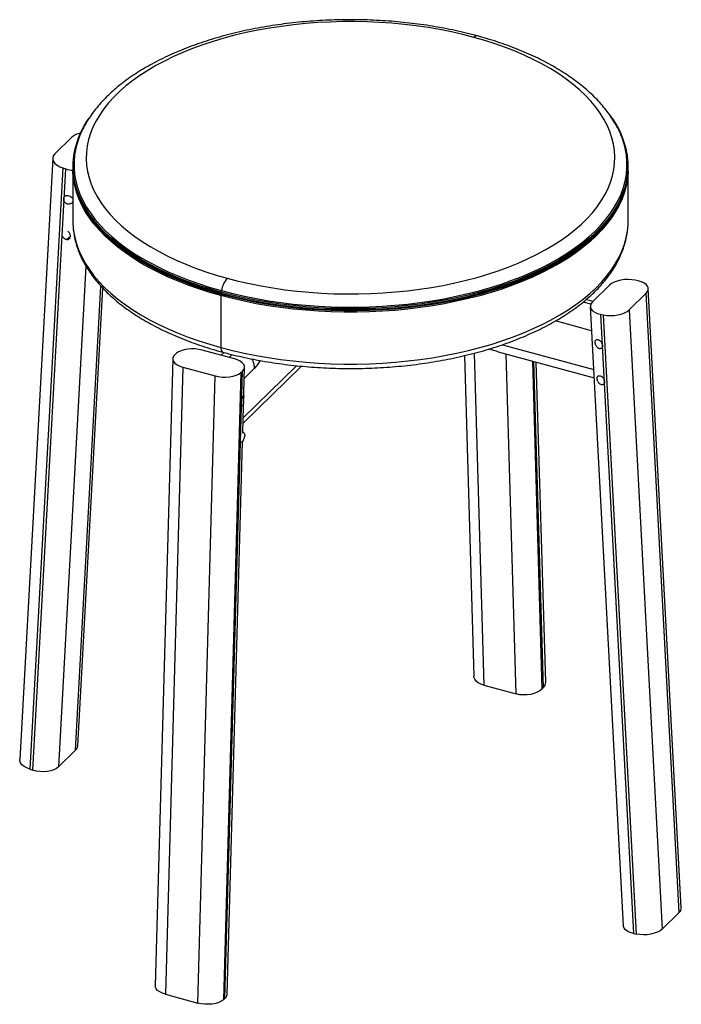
# Paper-space layout '_Trimetric' of a CAD drawing. Header units: millimetres. Extents: x -200 to 200, y -471 to 123.
import ezdxf

# ---------------------------------------------------------------- set-up
doc = ezdxf.new("R2010")
doc.units = ezdxf.units.MM

psp = doc.layouts.new('_Trimetric')

# ---------------------------------------------------------------- linework, layer by layer
at = {"color": 7, "linetype": 'Continuous', "lineweight": 25}
for p, q in [((-168.1, 51.86), (-178.37, 41.84)), ((-179.7, 39.19), (-199.6, -323.47)), ((-173.58, 33.33), (-193.48, -329.34)), ((-191.72, -329.91), (-171.81, 32.76)), ((-173.58, 33.33), (-171.81, 32.76)), ((-167.5, 31.52), (-167.5, 1.29)), ((167.5, 1.29), (167.5, 31.52)), ((-172.7, 16.06), (-172.7, 16.06)), ((-167.98, 12.27), (-167.98, 12.28)), ((-170.52, -4.89), (-170.01, -5.48)), ((-169.79, -5.27), (-170.01, -5.48)), ((-169.2, -8.32), (-171.2, -9.86)), ((-169.72, -9.34), (-169.21, -8.84)), ((-159.62, -25.9), (-176.19, -327.95)), ((173.58, -34.82), (171.81, -34.43)), ((-165.93, -317.93), (-150.56, -38.01)), ((-164.6, -315.28), (-149.45, -39.2)), ((156.29, -37.42), (146.02, -47.44)), ((199.6, -412.93), (179.7, -39.45)), ((-78.17, -43.73), (-78.17, -75.01)), ((146.22, -47.26), (142.09, -46.13)), ((168.1, -52.32), (178.37, -42.3)), ((198.27, -415.79), (178.37, -42.3)), ((144.97, -48.89), (140.3, -47.62)), ((144.7, -50.3), (164.6, -423.79)), ((168.1, -52.32), (188.01, -425.81)), ((145.47, -64.86), (123.71, -58.95)), ((150.81, -54.93), (170.72, -428.41)), ((150.81, -54.93), (152.58, -55.32)), ((172.48, -428.8), (152.58, -55.32)), ((147.99, -70.5), (147.98, -70.5)), ((-70.03, -81.85), (-89.49, -76.56)), ((91.66, -73.32), (146.72, -88.28)), ((151.88, -75.04), (151.68, -75.24)), ((151.69, -75.26), (151.7, -75.26)), ((-107.28, -81.78), (-117.78, -460.1)), ((-105.02, -78.51), (-105.95, -79.33)), ((-76.29, -78.01), (-78.01, -79.68)), ((-73.24, -80.98), (-71.47, -79.24)), ((68.73, -79.91), (74.4, -273.27)), ((74.66, -78.44), (80.54, -278.68)), ((89.13, -77.62), (146.99, -93.35)), ((99.99, -283.97), (93.98, -78.94)), ((-101.14, -86.81), (-111.65, -465.14)), ((-101.14, -86.81), (-81.69, -92.1)), ((-64.99, -126.23), (-63.9, -86.88)), ((-64.84, -120.65), (-29.59, -86.25)), ((-32.61, -85.97), (-64.74, -117.33)), ((-64.09, -93.61), (-57.86, -87.53)), ((109.72, -83.22), (115.53, -280.99)), ((116.46, -279.99), (110.69, -83.48)), ((117.78, -276.89), (112.12, -83.87)), ((-92.19, -470.43), (-81.69, -92.1)), ((-66.16, -90.15), (-76.66, -468.48)), ((-75.73, -467.66), (-65.22, -89.33)), ((-66.16, -90.15), (-65.22, -89.33)), ((149.19, -92.27), (149.18, -92.27)), ((153.05, -96.87), (152.48, -97.32)), ((152.91, -97.02), (152.91, -97.02)), ((-65.4, -110.1), (-65.37, -110.11)), ((-65.14, -126.29), (-64.64, -126.33)), ((-64.64, -126.32), (-65.07, -126.21)), ((-63.84, -128.35), (-64.9, -131.46)), ((-74.4, -465.21), (-65.14, -131.74)), ((80.54, -278.68), (99.99, -283.97)), ((115.53, -280.99), (116.46, -279.99)), ((-176.19, -327.95), (-165.93, -317.93)), ((-193.48, -329.34), (-191.72, -329.91)), ((188.01, -425.81), (198.27, -415.79)), ((170.72, -428.41), (172.48, -428.8)), ((-111.65, -465.14), (-92.19, -470.43)), ((-76.66, -468.48), (-75.73, -467.66))]:
    psp.add_line(p, q, dxfattribs=at)
at = {"color": 7, "linetype": 'Continuous', "lineweight": 25, "flags": 128}
for points in [[(74.44, 112.08), (67.74, 113.8), (60.9, 115.35), (53.92, 116.74), (46.83, 117.96), (39.63, 119), (32.35, 119.87), (24.99, 120.56), (17.58, 121.08), (10.13, 121.41), (2.66, 121.57), (-4.82, 121.54), (-12.29, 121.33), (-19.73, 120.95), (-27.13, 120.38), (-34.46, 119.64), (-41.73, 118.72), (-48.9, 117.62), (-55.96, 116.36), (-62.9, 114.92), (-69.7, 113.32), (-76.35, 111.56), (-82.83, 109.63), (-89.12, 107.56), (-95.23, 105.33), (-101.12, 102.96), (-106.79, 100.45), (-112.23, 97.8), (-117.41, 95.03), (-122.35, 92.13), (-127.01, 89.12), (-131.39, 86), (-135.48, 82.78), (-139.28, 79.46), (-142.77, 76.05), (-145.95, 72.57), (-148.8, 69.01), (-151.33, 65.38), (-153.53, 61.7), (-155.38, 57.97), (-156.9, 54.2), (-158.07, 50.39), (-158.9, 46.57), (-159.37, 42.72), (-159.5, 38.87), (-159.27, 35.02), (-158.69, 31.18), (-157.77, 27.36), (-156.5, 23.56), (-154.88, 19.8), (-152.93, 16.09), (-150.63, 12.42), (-148.01, 8.81), (-145.06, 5.27), (-141.79, 1.81), (-138.21, -1.57), (-134.33, -4.86), (-130.15, -8.06), (-125.69, -11.15), (-120.95, -14.13), (-115.94, -16.99), (-110.68, -19.72), (-105.17, -22.33), (-99.44, -24.8), (-93.48, -27.13), (-87.32, -29.31), (-80.97, -31.35), (-74.44, -33.22)], [(-74.44, -33.22), (-67.74, -34.94), (-60.9, -36.49), (-53.92, -37.88), (-46.83, -39.1), (-39.63, -40.14), (-32.35, -41.01), (-24.99, -41.7), (-17.58, -42.22), (-10.13, -42.55), (-2.66, -42.71), (4.82, -42.68), (12.29, -42.47), (19.73, -42.09), (27.13, -41.52), (34.46, -40.78), (41.73, -39.86), (48.9, -38.76), (55.96, -37.5), (62.9, -36.06), (69.7, -34.46), (76.35, -32.7), (82.83, -30.77), (89.12, -28.7), (95.23, -26.47), (101.12, -24.1), (106.79, -21.59), (112.23, -18.94), (117.41, -16.17), (122.35, -13.27), (127.01, -10.26), (131.39, -7.14), (135.48, -3.92), (139.28, -0.6), (142.77, 2.81), (145.95, 6.29), (148.8, 9.85), (151.33, 13.48), (153.53, 17.16), (155.38, 20.89), (156.9, 24.66), (158.07, 28.46), (158.9, 32.29), (159.37, 36.14), (159.5, 39.99), (159.27, 43.84), (158.69, 47.68), (157.77, 51.5), (156.5, 55.29), (154.88, 59.06), (152.93, 62.77), (150.63, 66.44), (148.01, 70.05), (145.06, 73.58), (141.79, 77.05), (138.21, 80.43), (134.33, 83.72), (130.15, 86.92), (125.69, 90.01), (120.95, 92.99), (115.94, 95.85), (110.68, 98.58), (105.17, 101.19), (99.44, 103.66), (93.48, 105.99), (87.32, 108.17), (80.97, 110.21), (74.44, 112.08)], [(-165.35, 48.16), (-165.38, 48.08), (-166.45, 44.13), (-167.17, 40.16), (-167.53, 36.18), (-167.53, 32.19), (-167.18, 28.21), (-166.47, 24.24), (-165.4, 20.29), (-163.98, 16.37), (-162.22, 12.49), (-160.1, 8.65), (-157.64, 4.87), (-154.85, 1.15), (-151.73, -2.5), (-148.28, -6.07), (-144.52, -9.55), (-140.44, -12.94), (-136.07, -16.23), (-131.41, -19.41), (-126.47, -22.48), (-121.25, -25.43), (-115.78, -28.25), (-110.06, -30.94), (-104.11, -33.49), (-97.93, -35.89), (-91.55, -38.15), (-84.97, -40.25), (-78.21, -42.19)], [(-77.87, -40.71), (-70.97, -42.48), (-63.92, -44.08), (-56.73, -45.52), (-49.43, -46.78), (-42.01, -47.87), (-34.51, -48.78), (-26.94, -49.51), (-19.3, -50.06), (-11.63, -50.43), (-3.93, -50.62), (3.78, -50.62), (11.48, -50.44), (19.15, -50.07), (26.79, -49.52), (34.36, -48.8), (41.87, -47.89), (49.28, -46.81), (56.59, -45.55), (63.78, -44.11), (70.83, -42.51), (77.73, -40.74), (84.47, -38.81), (91.02, -36.73), (97.38, -34.48), (103.54, -32.09), (109.47, -29.56), (115.17, -26.88), (120.62, -24.08), (125.81, -21.15), (130.74, -18.09), (135.39, -14.93), (139.75, -11.65), (143.81, -8.28), (147.56, -4.81), (151, -1.26), (154.11, 2.37), (156.9, 6.07), (159.36, 9.84), (161.47, 13.65), (163.24, 17.52), (164.66, 21.42), (165.72, 25.35), (166.44, 29.3), (166.8, 33.27), (166.8, 37.24), (166.45, 41.2), (165.74, 45.16), (165.12, 47.62)], [(-178.37, 41.84), (-179.22, 40.76), (-179.65, 39.59), (-179.64, 38.38), (-179.19, 37.18), (-178.32, 36.03), (-177.06, 34.98), (-175.46, 34.07), (-173.58, 33.33)], [(-78.14, -41.63), (-84.89, -39.69), (-91.47, -37.59), (-97.84, -35.34), (-104.01, -32.93), (-109.96, -30.39), (-115.68, -27.7), (-121.14, -24.89), (-126.35, -21.94), (-131.29, -18.87), (-135.95, -15.69), (-140.32, -12.41), (-144.38, -9.02), (-148.14, -5.54), (-151.59, -1.97), (-154.71, 1.67), (-157.5, 5.39), (-159.96, 9.17), (-162.07, 13), (-163.84, 16.88), (-165.25, 20.79), (-166.32, 24.74), (-167.03, 28.7), (-167.38, 32.68), (-167.38, 36.67), (-167.02, 40.65), (-166.59, 43.25)], [(-165.19, 47.37), (-165.72, 45.23), (-166.44, 41.28), (-166.8, 37.32), (-166.8, 33.35), (-166.45, 29.38), (-165.74, 25.43), (-164.68, 21.5), (-163.27, 17.59), (-161.51, 13.73), (-159.4, 9.91), (-156.95, 6.15), (-154.17, 2.44), (-151.06, -1.19), (-147.63, -4.74), (-143.88, -8.21), (-139.83, -11.59), (-135.48, -14.86), (-130.83, -18.03), (-125.91, -21.09), (-120.72, -24.02), (-115.27, -26.83), (-109.58, -29.51), (-103.65, -32.04), (-97.51, -34.44), (-91.15, -36.68), (-84.6, -38.77), (-77.87, -40.71)], [(-78.21, -42.19), (-71.28, -43.97), (-64.2, -45.58), (-56.98, -47.02), (-49.64, -48.29), (-42.2, -49.38), (-34.66, -50.3), (-27.05, -51.03), (-19.39, -51.58), (-11.68, -51.95), (-3.95, -52.14), (3.8, -52.14), (11.53, -51.96), (19.24, -51.59), (26.9, -51.04), (34.51, -50.31), (42.05, -49.4), (49.5, -48.31), (56.84, -47.05), (64.06, -45.61), (71.14, -44), (78.07, -42.22), (84.84, -40.29), (91.42, -38.19), (97.81, -35.94), (103.99, -33.53), (109.95, -30.99), (115.67, -28.3), (121.15, -25.49), (126.37, -22.54), (131.31, -19.47), (135.98, -16.29), (140.36, -13.01), (144.44, -9.62), (148.21, -6.13), (151.66, -2.57), (154.79, 1.08), (157.59, 4.8), (160.06, 8.58), (162.18, 12.41), (163.95, 16.29), (165.38, 20.21), (166.45, 24.16), (167.17, 28.13), (167.53, 32.11), (167.53, 36.1), (167.18, 40.08), (166.7, 42.97)], [(166.9, 41.47), (167.03, 40.57), (167.38, 36.59), (167.38, 32.61), (167.02, 28.63), (166.3, 24.66), (165.23, 20.72), (163.8, 16.8), (162.03, 12.92), (159.91, 9.09), (157.45, 5.32), (154.65, 1.6), (151.52, -2.04), (148.07, -5.61), (144.31, -9.09), (140.23, -12.47), (135.86, -15.76), (131.2, -18.94), (126.25, -22), (121.04, -24.94), (115.57, -27.76), (109.85, -30.44), (103.9, -32.98), (97.72, -35.38), (91.34, -37.63), (84.76, -39.73), (78, -41.66), (71.08, -43.44), (64, -45.05), (56.79, -46.48), (49.45, -47.75), (42.01, -48.84), (34.48, -49.75), (26.88, -50.48), (19.22, -51.02), (11.52, -51.39), (3.79, -51.57), (-3.94, -51.57), (-11.67, -51.38), (-19.37, -51.02), (-27.03, -50.46), (-34.63, -49.73), (-42.16, -48.82), (-49.6, -47.72), (-56.93, -46.46), (-64.14, -45.02), (-71.21, -43.4), (-78.14, -41.63)], [(-78.17, -43.73), (-84.93, -41.78), (-91.51, -39.69), (-97.89, -37.43), (-104.06, -35.03), (-110.01, -32.48), (-115.73, -29.79), (-121.2, -26.98), (-126.41, -24.03), (-131.35, -20.96), (-136.01, -17.78), (-140.38, -14.49), (-144.45, -11.1), (-148.21, -7.62), (-151.66, -4.05), (-154.78, -0.41), (-157.57, 3.31), (-160.03, 7.09), (-162.14, 10.92), (-163.91, 14.8), (-165.33, 18.72), (-166.39, 22.67), (-167.1, 26.64), (-167.46, 30.62), (-167.48, 31.17)], [(167.48, 31.17), (167.45, 30.54), (167.09, 26.56), (166.38, 22.59), (165.3, 18.64), (163.88, 14.73), (162.1, 10.85), (159.98, 7.02), (157.52, 3.24), (154.72, -0.48), (151.59, -4.12), (148.14, -7.69), (144.37, -11.17), (140.3, -14.56), (135.92, -17.84), (131.25, -21.02), (126.31, -24.09), (121.09, -27.03), (115.62, -29.85), (109.9, -32.53), (103.94, -35.08), (97.77, -37.48), (91.38, -39.73), (84.8, -41.82), (78.04, -43.76), (71.11, -45.54), (64.03, -47.14), (56.81, -48.58), (49.48, -49.85), (42.03, -50.94), (34.5, -51.85), (26.89, -52.58), (19.23, -53.13), (11.52, -53.49), (3.79, -53.67), (-3.94, -53.67), (-11.67, -53.49), (-19.38, -53.12), (-27.04, -52.56), (-34.65, -51.83), (-42.18, -50.92), (-49.62, -49.82), (-56.96, -48.56), (-64.17, -47.11), (-71.25, -45.5), (-78.17, -43.73)], [(-78.15, -42.95), (-84.9, -41.01), (-91.48, -38.91), (-97.86, -36.65), (-104.03, -34.25), (-109.98, -31.7), (-115.69, -29.02), (-121.16, -26.2), (-126.37, -23.26), (-131.31, -20.19), (-135.97, -17.01), (-140.34, -13.72), (-144.41, -10.33), (-148.17, -6.85), (-151.61, -3.28), (-154.73, 0.36), (-157.52, 4.08), (-159.98, 7.86), (-162.09, 11.69), (-163.86, 15.57), (-165.28, 19.48), (-166.34, 23.43), (-166.98, 26.86)], [(-165.67, 21.01), (-166.33, 23.62), (-166.6, 24.9)], [(166.98, 26.86), (166.33, 23.35), (165.25, 19.41), (163.83, 15.49), (162.06, 11.61), (159.93, 7.78), (157.47, 4), (154.68, 0.29), (151.55, -3.35), (148.1, -6.92), (144.33, -10.4), (140.25, -13.79), (135.88, -17.07), (131.22, -20.25), (126.27, -23.31), (121.06, -26.26), (115.58, -29.07), (109.87, -31.76), (103.91, -34.3), (97.74, -36.7), (91.35, -38.95), (84.77, -41.05), (78.01, -42.98), (71.09, -44.76), (64.01, -46.36), (56.8, -47.8), (49.46, -49.07), (42.02, -50.15), (34.49, -51.07), (26.88, -51.8), (19.22, -52.34), (11.52, -52.71), (3.79, -52.89), (-3.94, -52.89), (-11.67, -52.7), (-19.37, -52.34), (-27.03, -51.78), (-34.64, -51.05), (-42.17, -50.14), (-49.61, -49.04), (-56.94, -47.78), (-64.15, -46.33), (-71.23, -44.72), (-78.15, -42.95)], [(-78.14, -42.75), (-84.9, -40.81), (-91.47, -38.71), (-97.85, -36.46), (-104.02, -34.06), (-109.97, -31.51), (-115.69, -28.83), (-121.15, -26.01), (-126.36, -23.06), (-131.3, -20), (-135.96, -16.82), (-140.33, -13.53), (-144.4, -10.14), (-148.16, -6.66), (-151.6, -3.09), (-154.72, 0.55), (-157.51, 4.27), (-159.97, 8.05), (-162.08, 11.88), (-163.19, 14.21)], [(163.3, 14.46), (162.04, 11.8), (159.92, 7.97), (157.46, 4.2), (154.66, 0.48), (151.54, -3.16), (148.09, -6.73), (144.32, -10.21), (140.24, -13.59), (135.87, -16.88), (131.21, -20.06), (126.26, -23.12), (121.05, -26.06), (115.58, -28.88), (109.86, -31.56), (103.9, -34.11), (97.73, -36.5), (91.35, -38.75), (84.77, -40.85), (78.01, -42.79), (71.08, -44.56), (64.01, -46.17), (56.79, -47.61), (49.46, -48.87), (42.02, -49.96), (34.49, -50.87), (26.88, -51.6), (19.22, -52.15), (11.52, -52.51), (3.79, -52.7), (-3.94, -52.69), (-11.67, -52.51), (-19.37, -52.14), (-27.03, -51.59), (-34.63, -50.85), (-42.16, -49.94), (-49.6, -48.85), (-56.93, -47.58), (-64.15, -46.14), (-71.22, -44.53), (-78.14, -42.75)], [(-167.5, 1.29), (-167.46, -0.67), (-167.1, -4.65), (-166.39, -8.62), (-165.33, -12.56), (-163.91, -16.48), (-162.14, -20.36), (-160.03, -24.2), (-157.57, -27.98), (-154.78, -31.69), (-151.66, -35.34), (-148.21, -38.91), (-144.45, -42.39), (-140.38, -45.78), (-136.01, -49.07), (-131.35, -52.25), (-126.41, -55.32), (-121.2, -58.26), (-115.73, -61.08), (-110.01, -63.77), (-104.06, -66.31), (-97.89, -68.72), (-91.51, -70.97), (-84.93, -73.07), (-78.17, -75.01)], [(-78.17, -75.01), (-71.25, -76.79), (-64.17, -78.4), (-56.96, -79.84), (-49.62, -81.11), (-42.18, -82.2), (-34.65, -83.12), (-27.04, -83.85), (-19.38, -84.4), (-11.67, -84.77), (-3.94, -84.96), (3.79, -84.96), (11.52, -84.78), (19.23, -84.41), (26.89, -83.86), (34.5, -83.13), (42.03, -82.22), (49.48, -81.13), (56.81, -79.87), (64.03, -78.43), (71.11, -76.82), (78.04, -75.05), (84.8, -73.11), (91.38, -71.01), (97.77, -68.76), (103.94, -66.36), (109.9, -63.82), (115.62, -61.14), (121.09, -58.32), (126.31, -55.37), (131.25, -52.31), (135.92, -49.13), (140.3, -45.84), (144.37, -42.46), (148.14, -38.98), (151.59, -35.41), (154.72, -31.76), (157.52, -28.05), (159.98, -24.27), (162.1, -20.44), (163.88, -16.56), (165.3, -12.64), (166.38, -8.69), (167.09, -4.73), (167.45, -0.75), (167.5, 1.29)], [(171.81, -34.43), (169.73, -34.09), (167.52, -33.97), (165.27, -34.07), (163.06, -34.38), (160.98, -34.89), (159.12, -35.59), (157.53, -36.44), (156.29, -37.42)], [(178.37, -42.3), (179.22, -41.24), (179.65, -40.13), (179.64, -39.01), (179.19, -37.94), (178.32, -36.95), (177.06, -36.08), (175.46, -35.36), (173.58, -34.82)], [(146.02, -47.44), (145.17, -48.51), (144.74, -49.62), (144.75, -50.73), (145.2, -51.81), (146.07, -52.8), (147.33, -53.67), (148.93, -54.39), (150.81, -54.93)], [(152.58, -55.32), (154.66, -55.66), (156.87, -55.78), (159.13, -55.68), (161.33, -55.37), (163.41, -54.86), (165.28, -54.16), (166.86, -53.3), (168.1, -52.32)], [(-89.49, -76.56), (-91.58, -76.11), (-93.79, -75.86), (-96.05, -75.82), (-98.25, -75.99), (-100.33, -76.36), (-102.2, -76.92), (-103.78, -77.64), (-105.02, -78.51)], [(-105.95, -79.33), (-106.8, -80.3), (-107.23, -81.35), (-107.22, -82.42), (-106.77, -83.48), (-105.89, -84.48), (-104.63, -85.39), (-103.02, -86.18), (-101.14, -86.81)], [(-65.22, -89.33), (-64.37, -88.35), (-63.95, -87.31), (-63.96, -86.24), (-64.41, -85.18), (-65.29, -84.18), (-66.55, -83.27), (-68.15, -82.48), (-70.03, -81.85)], [(-81.69, -92.1), (-79.6, -92.55), (-77.39, -92.8), (-75.13, -92.84), (-72.92, -92.67), (-70.85, -92.3), (-68.98, -91.74), (-67.4, -91.01), (-66.16, -90.15)], [(80.54, -278.68), (78.66, -278.03), (77.05, -277.19), (75.79, -276.18), (74.92, -275.05), (74.46, -273.83), (74.4, -273.27)], [(115.53, -280.99), (114.28, -282.06), (112.7, -282.98), (110.83, -283.72), (108.76, -284.24), (106.55, -284.54), (104.29, -284.59), (102.08, -284.4), (99.99, -283.97)], [(-193.48, -329.34), (-195.36, -328.6), (-196.96, -327.69), (-198.22, -326.64), (-199.09, -325.49), (-199.54, -324.29), (-199.6, -323.47)], [(-176.19, -327.95), (-177.44, -328.91), (-179.02, -329.71), (-180.89, -330.31), (-182.96, -330.69), (-185.17, -330.85), (-187.42, -330.77), (-189.63, -330.45), (-191.72, -329.91)], [(170.72, -428.41), (168.84, -427.88), (167.24, -427.16), (165.98, -426.28), (165.11, -425.29), (164.66, -424.22), (164.6, -423.79)], [(188.01, -425.81), (186.76, -426.79), (185.18, -427.64), (183.31, -428.34), (181.24, -428.86), (179.03, -429.17), (176.78, -429.26), (174.57, -429.14), (172.48, -428.8)], [(-111.65, -465.14), (-113.53, -464.51), (-115.13, -463.72), (-116.39, -462.81), (-117.27, -461.8), (-117.72, -460.74), (-117.78, -460.1)], [(-76.66, -468.48), (-77.9, -469.34), (-79.48, -470.07), (-81.35, -470.63), (-83.43, -471), (-85.63, -471.17), (-87.89, -471.13), (-90.1, -470.88), (-92.19, -470.43)]]:
    psp.add_lwpolyline(points, dxfattribs=at)
at = {"color": 7, "linetype": 'Continuous', "lineweight": 25}
for centre, radius, start, end in [((76.23, 110.7), 2.27, 82.30938, 142.36763), ((113.7, 32.42), 53.97, 9.64522, 37.97234), ((-114.05, 32.41), 53.64, 144.76449, 168.34245), ((-160.89, 43.4), 11.12, 100.98129, 130.44197), ((-115, 33.35), 52.11, 152.41601, 164.39119), ((114.91, 33.31), 52.21, 15.90652, 27.78615), ((-165.76, 51.97), 20.14, 252.50046, 265.03587), ((-170.86, 14.52), 2.4, 141.21385, 212.50362), ((-171.03, -8.01), 1.86, 264.7641, 350.32743), ((-62.98, -43), 15.06, 139.5317, 171.25155), ((-82.69, -39.79), 4.91, 337.96045, 349.17449), ((-77.25, -42.02), 0.976, 155.98671, 189.58927), ((-80.34, -42.72), 2.2, 359.11419, 13.96983), ((-64.49, -43.74), 13.68, 176.68958, 179.95513), ((-81.56, -42.75), 3.42, 356.68958, 359.95513), ((-75.41, -75.53), 2.81, 169.35099, 234.37704), ((149.66, -73.72), 2.59, 329.26042, 36.84047), ((150.87, -95.46), 2.59, 327.13725, 38.96365), ((-61.31, -108.37), 4.67, 160.20834, 196.61131), ((-70.5, -127.82), 6.68, 327.03677, 355.4834), ((113.47, -276.88), 4.31, 313.87543, 359.88411), ((-168.52, -314.97), 3.93, 311.27565, 355.49795), ((195.89, -412.95), 3.71, 309.95013, 0.22038), ((-77.74, -464.98), 3.34, 306.98006, 356.1216)]:
    psp.add_arc(centre, radius, start, end, dxfattribs=at)
for points, knots in [([(76.54, 112.95), (75.39, 113.25), (72.09, 114.13), (66.51, 115.48), (59.77, 116.93), (52.92, 118.22), (45.98, 119.36), (38.95, 120.33), (31.85, 121.14), (24.69, 121.78), (17.49, 122.27), (10.26, 122.58), (3, 122.73), (-4.26, 122.72), (-11.51, 122.54), (-18.74, 122.19), (-25.93, 121.68), (-33.08, 121.01), (-40.17, 120.17), (-47.18, 119.17), (-54.1, 118.01), (-60.93, 116.69), (-67.65, 115.22), (-74.24, 113.59), (-80.7, 111.81), (-87, 109.88), (-93.15, 107.8), (-99.13, 105.58), (-104.93, 103.21), (-110.54, 100.71), (-115.94, 98.07), (-121.13, 95.3), (-126.09, 92.41), (-130.82, 89.39), (-135.31, 86.25), (-139.54, 82.99), (-143.51, 79.63), (-147.2, 76.16), (-150.61, 72.59), (-153.72, 68.94), (-156.54, 65.2), (-159.01, 61.39), (-160.55, 58.81), (-161.18, 57.48), (-161.19, 57.47)], [0, 0, 0, 0, 0.013007, 0.037671, 0.06232, 0.086955, 0.111577, 0.136189, 0.160791, 0.185386, 0.209974, 0.234558, 0.25914, 0.283721, 0.308302, 0.332884, 0.35747, 0.382061, 0.406658, 0.431263, 0.455879, 0.480506, 0.505146, 0.529801, 0.554473, 0.579164, 0.603875, 0.628608, 0.653363, 0.678142, 0.702944, 0.727769, 0.752615, 0.777478, 0.802352, 0.827227, 0.852089, 0.87692, 0.901698, 0.9264, 0.950997, 0.97546, 0.999764, 1, 1, 1, 1]), ([(161.06, 57.65), (160.85, 58.07), (160, 59.77), (158.21, 62.69), (155.66, 66.42), (152.79, 70.08), (149.62, 73.66), (146.16, 77.17), (142.42, 80.58), (138.4, 83.9), (134.11, 87.11), (129.57, 90.21), (124.79, 93.2), (119.76, 96.06), (114.52, 98.79), (109.06, 101.39), (103.4, 103.86), (97.55, 106.18), (91.53, 108.37), (85.33, 110.41), (80.3, 111.91), (77.34, 112.72), (76.54, 112.95)], [0, 0, 0, 0, 0.016755, 0.068773, 0.121185, 0.173964, 0.227065, 0.280435, 0.334017, 0.387753, 0.441595, 0.4955, 0.549435, 0.603367, 0.65728, 0.711161, 0.765002, 0.818801, 0.872556, 0.926267, 0.979935, 1, 1, 1, 1]), ([(-170.38, 11.47), (-170.64, 11.52), (-171.16, 11.61), (-171.87, 12.01), (-172.47, 12.55), (-172.75, 13), (-172.89, 13.22)], [0, 0, 0, 0, 0.2492365, 0.498773, 0.7489338, 1, 1, 1, 1]), ([(-172.73, 16.02), (-172.6, 16.14), (-172.34, 16.36), (-171.81, 16.56), (-171.21, 16.66), (-170.77, 16.62), (-170.56, 16.6)], [0, 0, 0, 0, 0.2498139, 0.5003575, 0.7529773, 1, 1, 1, 1]), ([(-170.56, 16.6), (-170.17, 16.52), (-169.38, 16.35), (-168.33, 15.73), (-167.71, 15.11), (-167.54, 14.71), (-167.5, 14.63)], [0, 0, 0, 0, 0.306722, 0.613651, 0.919891, 1, 1, 1, 1]), ([(-167.5, 12.95), (-167.51, 12.93), (-167.57, 12.75), (-167.81, 12.44), (-168.2, 12.06), (-168.64, 11.78), (-168.98, 11.64), (-169.16, 11.59), (-169.21, 11.57), (-169.22, 11.57), (-169.59, 11.46), (-169.99, 11.47), (-170.38, 11.47)], [0, 0, 0, 0, 0.017701, 0.1820172, 0.3459362, 0.5097872, 0.6291831, 0.660976, 0.6698862, 0.6725946, 0.6741385, 1, 1, 1, 1]), ([(-167.46, 1.24), (-167.47, 0.53), (-167.48, -1.48), (-167.16, -4.8), (-166.52, -8.69), (-165.56, -12.56), (-164.29, -16.4), (-162.7, -20.21), (-160.81, -23.98), (-158.6, -27.71), (-156.09, -31.38), (-153.28, -34.99), (-150.17, -38.52), (-146.77, -41.98), (-143.09, -45.35), (-139.14, -48.63), (-134.91, -51.81), (-130.43, -54.89), (-125.71, -57.85), (-120.74, -60.69), (-115.56, -63.41), (-110.15, -66), (-104.54, -68.47), (-98.74, -70.8), (-92.76, -72.99), (-86.6, -75.04), (-81.34, -76.63), (-78.12, -77.52), (-77.05, -77.81)], [0, 0, 0, 0, 0.02106, 0.059711, 0.098382, 0.137137, 0.176033, 0.215113, 0.254405, 0.293919, 0.333649, 0.373578, 0.413678, 0.453917, 0.494266, 0.534692, 0.57517, 0.615679, 0.656201, 0.696721, 0.737229, 0.777721, 0.818192, 0.85864, 0.899065, 0.939468, 0.979848, 1, 1, 1, 1]), ([(-77.05, -77.81), (-75.91, -78.12), (-72.61, -79), (-67.04, -80.34), (-60.31, -81.8), (-53.47, -83.09), (-46.53, -84.23), (-39.51, -85.2), (-32.41, -86.02), (-25.25, -86.68), (-18.05, -87.17), (-10.81, -87.5), (-3.55, -87.66), (3.71, -87.66), (10.97, -87.49), (18.2, -87.16), (25.41, -86.66), (32.56, -86.01), (39.66, -85.19), (46.68, -84.2), (53.62, -83.06), (60.45, -81.77), (67.18, -80.32), (73.78, -78.71), (80.24, -76.95), (86.56, -75.05), (92.71, -73), (98.7, -70.81), (104.5, -68.49), (110.11, -66.03), (115.51, -63.43), (120.7, -60.71), (125.67, -57.87), (130.4, -54.91), (134.89, -51.83), (139.13, -48.64), (143.1, -45.35), (146.8, -41.96), (150.22, -38.48), (153.35, -34.91), (156.18, -31.27), (158.7, -27.55), (160.92, -23.78), (162.82, -19.96), (164.4, -16.1), (165.66, -12.21), (166.61, -8.3), (167.21, -4.38), (167.5, -1.17), (167.47, 0.73), (167.46, 1.33)], [0, 0, 0, 0, 0.011257, 0.032618, 0.053971, 0.075315, 0.096652, 0.117983, 0.139308, 0.160628, 0.181945, 0.20326, 0.224572, 0.245884, 0.267196, 0.288509, 0.309824, 0.331142, 0.352463, 0.373789, 0.395121, 0.41646, 0.437806, 0.459161, 0.480526, 0.501901, 0.523288, 0.544688, 0.566102, 0.587529, 0.60897, 0.630425, 0.651892, 0.673371, 0.694858, 0.716349, 0.737834, 0.759306, 0.780751, 0.802156, 0.823504, 0.844777, 0.865958, 0.88703, 0.907983, 0.928814, 0.949527, 0.970138, 0.99067, 1, 1, 1, 1]), ([(-170.01, -5.48), (-169.86, -5.7), (-169.58, -6.15), (-169.29, -6.9), (-169.13, -7.65), (-169.18, -8.1), (-169.2, -8.32)], [0, 0, 0, 0, 0.249237, 0.498773, 0.748934, 1, 1, 1, 1]), ([(-173.36, -8.65), (-173.58, -8.3), (-173.94, -7.72), (-173.97, -7.05), (-173.98, -6.79)], [0, 0, 0, 0, 0.606521, 1, 1, 1, 1]), ([(-171.2, -9.86), (-171.4, -9.84), (-171.79, -9.79), (-172.39, -9.54), (-172.93, -9.16), (-173.22, -8.82), (-173.36, -8.65)], [0, 0, 0, 0, 0.249814, 0.500358, 0.752977, 1, 1, 1, 1]), ([(149.69, -75.52), (149.39, -75.33), (149.1, -75.15), (148.84, -74.88), (148.84, -74.87), (148.83, -74.86), (148.8, -74.83), (148.55, -74.55), (148.22, -74.05), (147.92, -73.36), (147.73, -72.78), (147.62, -72.22), (147.59, -71.69), (147.63, -71.22), (147.78, -70.7), (148.16, -70.28), (148.85, -70.14), (149.46, -70.35), (149.77, -70.46)], [0, 0, 0, 0, 0.1247799, 0.1248189, 0.1251152, 0.1259287, 0.1289901, 0.1408503, 0.2497266, 0.3169011, 0.374783, 0.438402, 0.4999494, 0.560458, 0.6256294, 0.7505752, 0.8753803, 1, 1, 1, 1]), ([(149.77, -70.46), (149.95, -70.55), (150.31, -70.72), (150.84, -71.12), (151.34, -71.6), (151.6, -71.97), (151.73, -72.16)], [0, 0, 0, 0, 0.2468841, 0.4993675, 0.7488496, 1, 1, 1, 1]), ([(84.94, -76.35), (84.49, -76.24), (83.91, -76.09), (83.48, -76), (83.38, -75.98)], [0, 0, 0, 0, 0.776578, 1, 1, 1, 1]), ([(89.14, -77.58), (88.7, -77.47), (87.79, -77.24), (86.34, -76.75), (85.41, -76.48), (84.94, -76.35)], [0, 0, 0, 0, 0.31866, 0.659417, 1, 1, 1, 1]), ([(151.45, -75.46), (151.28, -75.55), (150.92, -75.73), (150.3, -75.75), (149.89, -75.59), (149.69, -75.52)], [0, 0, 0, 0, 0.333198, 0.666627, 1, 1, 1, 1]), ([(-57.86, -87.53), (-57.9, -86.91), (-57.97, -85.65), (-58.53, -83.74), (-59.16, -82.52), (-59.46, -81.93)], [0, 0, 0, 0, 0.33807, 0.676139, 1, 1, 1, 1]), ([(-57.86, -87.53), (-57.19, -86.82), (-55.98, -85.55), (-54.85, -83.71), (-54.35, -82.9)], [0, 0, 0, 0, 0.560081, 1, 1, 1, 1]), ([(152.48, -97.32), (152.34, -97.38), (152.06, -97.49), (151.44, -97.5), (150.65, -97.23), (150.02, -96.65), (149.56, -96.03), (149.26, -95.5), (149.02, -94.87), (148.87, -94.29), (148.79, -93.75), (148.79, -93.24), (148.87, -92.81), (149.06, -92.34), (149.34, -92.17), (149.53, -92.05)], [0, 0, 0, 0, 0.064188, 0.125298, 0.249875, 0.374517, 0.415389, 0.499534, 0.565652, 0.624478, 0.687393, 0.749753, 0.809419, 0.875214, 1, 1, 1, 1]), ([(149.53, -92.05), (149.76, -92.01), (150.22, -91.93), (150.99, -92.2), (151.63, -92.57), (152.08, -92.92), (152.52, -93.34), (152.76, -93.66), (152.89, -93.83)], [0, 0, 0, 0, 0.249308, 0.498344, 0.621635, 0.748947, 0.865243, 1, 1, 1, 1]), ([(-65.71, -106.79), (-65.64, -106.57), (-65.5, -106.13), (-65.26, -105.54), (-65.02, -105.01), (-64.89, -104.75), (-64.82, -104.63)], [0, 0, 0, 0, 0.2498139, 0.5003575, 0.7529773, 1, 1, 1, 1]), ([(-64.45, -106.87), (-64.46, -106.97), (-64.47, -107.28), (-64.49, -107.79), (-64.53, -108.31), (-64.57, -108.64), (-64.6, -108.8), (-64.6, -108.85), (-64.61, -108.86), (-64.66, -109.19), (-64.75, -109.43), (-64.84, -109.68)], [0, 0, 0, 0, 0.0946159, 0.2760497, 0.4574081, 0.5895614, 0.6247513, 0.6346137, 0.6376115, 0.6393203, 1, 1, 1, 1]), ([(-64.82, -104.63), (-64.72, -104.45), (-64.51, -104.11), (-64.4, -104.14), (-64.38, -104.4), (-64.39, -104.69), (-64.39, -104.73)], [0, 0, 0, 0, 0.317876, 0.635966, 0.953343, 1, 1, 1, 1]), ([(-64.84, -109.68), (-64.91, -109.8), (-65.05, -110.04), (-65.31, -110.15), (-65.58, -110.06), (-65.72, -109.82), (-65.79, -109.7)], [0, 0, 0, 0, 0.249237, 0.498773, 0.748934, 1, 1, 1, 1]), ([(-64.64, -126.33), (-64.5, -126.41), (-64.22, -126.57), (-63.95, -127.03), (-63.81, -127.62), (-63.83, -128.1), (-63.84, -128.35)], [0, 0, 0, 0, 0.2492365, 0.498773, 0.7489338, 1, 1, 1, 1]), ([(-64.9, -131.46), (-65, -131.59), (-65.22, -131.86), (-65.57, -132.1), (-65.81, -132.14), (-65.94, -132.16)], [0, 0, 0, 0, 0.331768, 0.664505, 1, 1, 1, 1])]:
    psp.add_open_spline(points, degree=3, knots=knots, dxfattribs=at)

doc.saveas('drawing.dxf')
